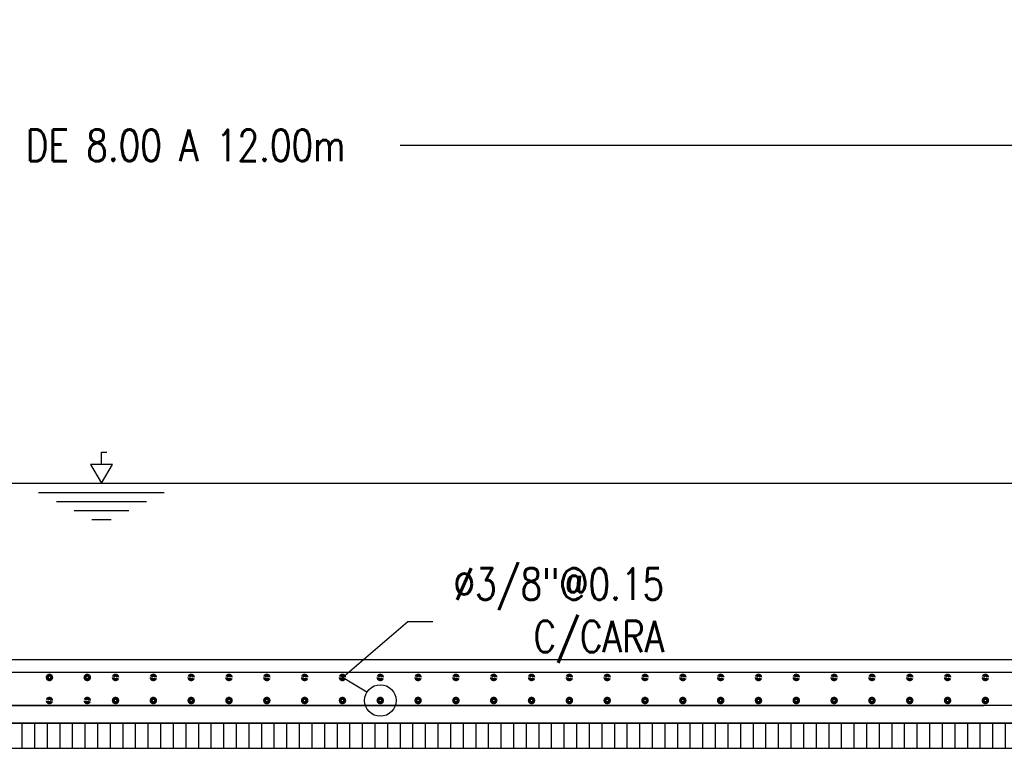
# Model space of a CAD drawing. Header units: metres. Extents: x 719936 to 720643, y 9143565 to 9144018.
# Tile 48 of 56: x 720583.22 to 720587.13, y 9143920.46 to 9143923.35. Entities that reach past the tile are written whole.
import ezdxf
from ezdxf import colors
from ezdxf.entities.mleader import LeaderData, LeaderLine
from ezdxf.enums import TextEntityAlignment as Align
from ezdxf.math import Vec2, Vec3

# ---------------------------------------------------------------- set-up
doc = ezdxf.new("R2010")
doc.units = ezdxf.units.M
for name, color, linetype in [('2MURO', 2, 'Continuous'), ('AIR.A3_NOTAS', 7, 'Continuous'), ('Layer1 (.05)', 8, 'Continuous'), ('Layer2 (.10)', 1, 'Continuous'), ('TEXTOS', 7, 'Continuous')]:
    doc.layers.add(name, color=color, linetype=linetype)
doc.layers.add('punto 01', color=4, linetype='Continuous', lineweight=5)
doc.styles.add('AIR-Simplex.(0.80)', font='simplex.shx', dxfattribs={"width": 0.8})
doc.styles.add('SIMPLEX', font='simplex.shx', dxfattribs={"width": 0.75})
doc.dimstyles.new('AIR-100 (A3)_HORIZ', dxfattribs={"dimscale": 0.1, "dimtxt": 1.25, "dimasz": 1.25, "dimexe": 0.75, "dimexo": 0.75, "dimgap": 0.75, "dimtad": 0, "dimtih": 1, "dimtoh": 1, "dimzin": 1, "dimdsep": 46, "dimtxsty": 'AIR-Simplex.(0.80)', "dimcen": 0.75, "dimdle": 1.5, "dimclrd": 1, "dimclre": 1, "dimclrt": 7, "dimadec": 0, "dimazin": 0, "dimtfac": 1, "dimtofl": 0, "dimtmove": 2, "dimatfit": 3, "dimfxl": 1.5, "dimtolj": 1, "dimtzin": 1, "dimarcsym": 0})

# ---------------------------------------------------------------- blocks, each defined once
blk = doc.blocks.new('*D567')
at = {"layer": 'Defpoints', "color": 0, "transparency": 16777216}
for p in [(720588.048, 9143922.8506), (720579.048, 9143922.7114), (720588.048, 9143922.7114)]:
    blk.add_point(p, dxfattribs=at)
at = {"layer": 'Layer1 (.05)', "color": 1, "lineweight": -2, "transparency": 16777216}
for p, q in [((720579.048, 9143922.7864), (720579.048, 9143922.9256)), ((720588.048, 9143922.7864), (720588.048, 9143922.9256)), ((720579.173, 9143922.8506), (720582.3635, 9143922.8506)), ((720587.923, 9143922.8506), (720584.7326, 9143922.8506))]:
    blk.add_line(p, q, dxfattribs=at)
at = {"layer": 'Layer1 (.05)', "color": 1, "transparency": 16777216}
for points in [[(720579.173, 9143922.8714), (720579.173, 9143922.8297), (720579.048, 9143922.8506)], [(720587.923, 9143922.8714), (720587.923, 9143922.8297), (720588.048, 9143922.8506)]]:
    blk.add_solid(points, dxfattribs=at)
at = {"layer": 'Layer1 (.05)', "color": 7, "transparency": 16777216, "insert": (720583.548, 9143922.8506), "char_height": 0.125, "attachment_point": 5, "style": 'AIR-Simplex.(0.80)'}
blk.add_mtext('\\A1;VARIABLE DE 8.00 A 12.00m', dxfattribs=at)
blk = doc.blocks.new('_DotBlank')
at = {"color": 0, "linetype": 'ByBlock', "lineweight": -2}
blk.add_line((-0.5, 0), (-1, 0), dxfattribs=at)
blk.add_circle((0, 0), 0.5, dxfattribs=at)
blk = doc.blocks.new('*U395')
at = {"layer": 'punto 01', "color": 2, "const_width": 0.0125}
blk.add_lwpolyline([(0.0088, 0, 1), (-0.0088, 0, 1)], format="xyb", close=True, dxfattribs=at)
blk = doc.blocks.new('*U394')
at = {"layer": '2MURO', "color": 0, "linetype": 'ByBlock', "lineweight": -2, "transparency": 16777216}
blk.add_blockref('*U395', (0, 0), dxfattribs=at)
blk = doc.blocks.new('*U397')
at = {"layer": 'punto 01', "color": 2, "const_width": 0.0125}
blk.add_lwpolyline([(0.0088, 0, 1), (-0.0088, 0, 1)], format="xyb", close=True, dxfattribs=at)
blk = doc.blocks.new('*U396')
at = {"layer": '2MURO', "color": 0, "linetype": 'ByBlock', "lineweight": -2, "transparency": 16777216}
blk.add_blockref('*U397', (0, 0), dxfattribs=at)
blk = doc.blocks.new('*U399')
at = {"layer": 'punto 01', "color": 2, "const_width": 0.0125}
blk.add_lwpolyline([(0.0088, 0, 1), (-0.0088, 0, 1)], format="xyb", close=True, dxfattribs=at)
blk = doc.blocks.new('*U398')
at = {"layer": '2MURO', "color": 0, "linetype": 'ByBlock', "lineweight": -2, "transparency": 16777216}
blk.add_blockref('*U399', (0, 0), dxfattribs=at)
blk = doc.blocks.new('*U401')
at = {"layer": 'punto 01', "color": 2, "const_width": 0.0125}
blk.add_lwpolyline([(0.0088, 0, 1), (-0.0088, 0, 1)], format="xyb", close=True, dxfattribs=at)
blk = doc.blocks.new('*U400')
at = {"layer": '2MURO', "color": 0, "linetype": 'ByBlock', "lineweight": -2, "transparency": 16777216}
blk.add_blockref('*U401', (0, 0), dxfattribs=at)
blk = doc.blocks.new('*U454')
at = {"layer": 'punto 01', "color": 2, "const_width": 0.0125}
blk.add_lwpolyline([(0.0088, 0, 1), (-0.0088, 0, 1)], format="xyb", close=True, dxfattribs=at)
blk = doc.blocks.new('*U457')
at = {"layer": '2MURO', "color": 0, "linetype": 'ByBlock', "lineweight": -2, "transparency": 16777216}
blk.add_blockref('*U454', (0, 0), dxfattribs=at)
blk = doc.blocks.new('*U456')
at = {"layer": 'punto 01', "color": 2, "const_width": 0.0125}
blk.add_lwpolyline([(0.0088, 0, 1), (-0.0088, 0, 1)], format="xyb", close=True, dxfattribs=at)
blk = doc.blocks.new('*U455')
at = {"layer": '2MURO', "color": 0, "linetype": 'ByBlock', "lineweight": -2, "transparency": 16777216}
blk.add_blockref('*U456', (0, 0), dxfattribs=at)
blk = doc.blocks.new('*U458')
at = {"layer": 'punto 01', "color": 2, "const_width": 0.0125}
blk.add_lwpolyline([(0.0088, 0, 1), (-0.0088, 0, 1)], format="xyb", close=True, dxfattribs=at)
blk = doc.blocks.new('*U461')
at = {"layer": '2MURO', "color": 0, "linetype": 'ByBlock', "lineweight": -2, "transparency": 16777216}
blk.add_blockref('*U458', (0, 0), dxfattribs=at)
blk = doc.blocks.new('*U460')
at = {"layer": 'punto 01', "color": 2, "const_width": 0.0125}
blk.add_lwpolyline([(0.0088, 0, 1), (-0.0088, 0, 1)], format="xyb", close=True, dxfattribs=at)
blk = doc.blocks.new('*U459')
at = {"layer": '2MURO', "color": 0, "linetype": 'ByBlock', "lineweight": -2, "transparency": 16777216}
blk.add_blockref('*U460', (0, 0), dxfattribs=at)
blk = doc.blocks.new('*U462')
at = {"layer": 'punto 01', "color": 2, "const_width": 0.0125}
blk.add_lwpolyline([(0.0088, 0, 1), (-0.0088, 0, 1)], format="xyb", close=True, dxfattribs=at)
blk = doc.blocks.new('*U465')
at = {"layer": '2MURO', "color": 0, "linetype": 'ByBlock', "lineweight": -2, "transparency": 16777216}
blk.add_blockref('*U462', (0, 0), dxfattribs=at)
blk = doc.blocks.new('*U464')
at = {"layer": 'punto 01', "color": 2, "const_width": 0.0125}
blk.add_lwpolyline([(0.0088, 0, 1), (-0.0088, 0, 1)], format="xyb", close=True, dxfattribs=at)
blk = doc.blocks.new('*U463')
at = {"layer": '2MURO', "color": 0, "linetype": 'ByBlock', "lineweight": -2, "transparency": 16777216}
blk.add_blockref('*U464', (0, 0), dxfattribs=at)
blk = doc.blocks.new('*U466')
at = {"layer": 'punto 01', "color": 2, "const_width": 0.0125}
blk.add_lwpolyline([(0.0088, 0, 1), (-0.0088, 0, 1)], format="xyb", close=True, dxfattribs=at)
blk = doc.blocks.new('*U469')
at = {"layer": '2MURO', "color": 0, "linetype": 'ByBlock', "lineweight": -2, "transparency": 16777216}
blk.add_blockref('*U466', (0, 0), dxfattribs=at)
blk = doc.blocks.new('*U468')
at = {"layer": 'punto 01', "color": 2, "const_width": 0.0125}
blk.add_lwpolyline([(0.0088, 0, 1), (-0.0088, 0, 1)], format="xyb", close=True, dxfattribs=at)
blk = doc.blocks.new('*U467')
at = {"layer": '2MURO', "color": 0, "linetype": 'ByBlock', "lineweight": -2, "transparency": 16777216}
blk.add_blockref('*U468', (0, 0), dxfattribs=at)
blk = doc.blocks.new('*U470')
at = {"layer": 'punto 01', "color": 2, "const_width": 0.0125}
blk.add_lwpolyline([(0.0088, 0, 1), (-0.0088, 0, 1)], format="xyb", close=True, dxfattribs=at)
blk = doc.blocks.new('*U473')
at = {"layer": '2MURO', "color": 0, "linetype": 'ByBlock', "lineweight": -2, "transparency": 16777216}
blk.add_blockref('*U470', (0, 0), dxfattribs=at)
blk = doc.blocks.new('*U472')
at = {"layer": 'punto 01', "color": 2, "const_width": 0.0125}
blk.add_lwpolyline([(0.0088, 0, 1), (-0.0088, 0, 1)], format="xyb", close=True, dxfattribs=at)
blk = doc.blocks.new('*U471')
at = {"layer": '2MURO', "color": 0, "linetype": 'ByBlock', "lineweight": -2, "transparency": 16777216}
blk.add_blockref('*U472', (0, 0), dxfattribs=at)
blk = doc.blocks.new('*U474')
at = {"layer": 'punto 01', "color": 2, "const_width": 0.0125}
blk.add_lwpolyline([(0.0088, 0, 1), (-0.0088, 0, 1)], format="xyb", close=True, dxfattribs=at)
blk = doc.blocks.new('*U477')
at = {"layer": '2MURO', "color": 0, "linetype": 'ByBlock', "lineweight": -2, "transparency": 16777216}
blk.add_blockref('*U474', (0, 0), dxfattribs=at)
blk = doc.blocks.new('*U476')
at = {"layer": 'punto 01', "color": 2, "const_width": 0.0125}
blk.add_lwpolyline([(0.0088, 0, 1), (-0.0088, 0, 1)], format="xyb", close=True, dxfattribs=at)
blk = doc.blocks.new('*U475')
at = {"layer": '2MURO', "color": 0, "linetype": 'ByBlock', "lineweight": -2, "transparency": 16777216}
blk.add_blockref('*U476', (0, 0), dxfattribs=at)
blk = doc.blocks.new('*U478')
at = {"layer": 'punto 01', "color": 2, "const_width": 0.0125}
blk.add_lwpolyline([(0.0088, 0, 1), (-0.0088, 0, 1)], format="xyb", close=True, dxfattribs=at)
blk = doc.blocks.new('*U481')
at = {"layer": '2MURO', "color": 0, "linetype": 'ByBlock', "lineweight": -2, "transparency": 16777216}
blk.add_blockref('*U478', (0, 0), dxfattribs=at)
blk = doc.blocks.new('*U480')
at = {"layer": 'punto 01', "color": 2, "const_width": 0.0125}
blk.add_lwpolyline([(0.0088, 0, 1), (-0.0088, 0, 1)], format="xyb", close=True, dxfattribs=at)
blk = doc.blocks.new('*U479')
at = {"layer": '2MURO', "color": 0, "linetype": 'ByBlock', "lineweight": -2, "transparency": 16777216}
blk.add_blockref('*U480', (0, 0), dxfattribs=at)
blk = doc.blocks.new('*U482')
at = {"layer": 'punto 01', "color": 2, "const_width": 0.0125}
blk.add_lwpolyline([(0.0088, 0, 1), (-0.0088, 0, 1)], format="xyb", close=True, dxfattribs=at)
blk = doc.blocks.new('*U485')
at = {"layer": '2MURO', "color": 0, "linetype": 'ByBlock', "lineweight": -2, "transparency": 16777216}
blk.add_blockref('*U482', (0, 0), dxfattribs=at)
blk = doc.blocks.new('*U484')
at = {"layer": 'punto 01', "color": 2, "const_width": 0.0125}
blk.add_lwpolyline([(0.0088, 0, 1), (-0.0088, 0, 1)], format="xyb", close=True, dxfattribs=at)
blk = doc.blocks.new('*U483')
at = {"layer": '2MURO', "color": 0, "linetype": 'ByBlock', "lineweight": -2, "transparency": 16777216}
blk.add_blockref('*U484', (0, 0), dxfattribs=at)
blk = doc.blocks.new('*U486')
at = {"layer": 'punto 01', "color": 2, "const_width": 0.0125}
blk.add_lwpolyline([(0.0088, 0, 1), (-0.0088, 0, 1)], format="xyb", close=True, dxfattribs=at)
blk = doc.blocks.new('*U489')
at = {"layer": '2MURO', "color": 0, "linetype": 'ByBlock', "lineweight": -2, "transparency": 16777216}
blk.add_blockref('*U486', (0, 0), dxfattribs=at)
blk = doc.blocks.new('*U488')
at = {"layer": 'punto 01', "color": 2, "const_width": 0.0125}
blk.add_lwpolyline([(0.0088, 0, 1), (-0.0088, 0, 1)], format="xyb", close=True, dxfattribs=at)
blk = doc.blocks.new('*U487')
at = {"layer": '2MURO', "color": 0, "linetype": 'ByBlock', "lineweight": -2, "transparency": 16777216}
blk.add_blockref('*U488', (0, 0), dxfattribs=at)
blk = doc.blocks.new('*U490')
at = {"layer": 'punto 01', "color": 2, "const_width": 0.0125}
blk.add_lwpolyline([(0.0088, 0, 1), (-0.0088, 0, 1)], format="xyb", close=True, dxfattribs=at)
blk = doc.blocks.new('*U315')
at = {"layer": '2MURO', "color": 0, "linetype": 'ByBlock', "lineweight": -2, "transparency": 16777216}
blk.add_blockref('*U490', (0, 0), dxfattribs=at)
blk = doc.blocks.new('*U314')
at = {"layer": 'punto 01', "color": 2, "const_width": 0.0125}
blk.add_lwpolyline([(0.0088, 0, 1), (-0.0088, 0, 1)], format="xyb", close=True, dxfattribs=at)
blk = doc.blocks.new('*U491')
at = {"layer": '2MURO', "color": 0, "linetype": 'ByBlock', "lineweight": -2, "transparency": 16777216}
blk.add_blockref('*U314', (0, 0), dxfattribs=at)
blk = doc.blocks.new('*U316')
at = {"layer": 'punto 01', "color": 2, "const_width": 0.0125}
blk.add_lwpolyline([(0.0088, 0, 1), (-0.0088, 0, 1)], format="xyb", close=True, dxfattribs=at)
blk = doc.blocks.new('*U319')
at = {"layer": '2MURO', "color": 0, "linetype": 'ByBlock', "lineweight": -2, "transparency": 16777216}
blk.add_blockref('*U316', (0, 0), dxfattribs=at)
blk = doc.blocks.new('*U318')
at = {"layer": 'punto 01', "color": 2, "const_width": 0.0125}
blk.add_lwpolyline([(0.0088, 0, 1), (-0.0088, 0, 1)], format="xyb", close=True, dxfattribs=at)
blk = doc.blocks.new('*U317')
at = {"layer": '2MURO', "color": 0, "linetype": 'ByBlock', "lineweight": -2, "transparency": 16777216}
blk.add_blockref('*U318', (0, 0), dxfattribs=at)
blk = doc.blocks.new('*U320')
at = {"layer": 'punto 01', "color": 2, "const_width": 0.0125}
blk.add_lwpolyline([(0.0088, 0, 1), (-0.0088, 0, 1)], format="xyb", close=True, dxfattribs=at)
blk = doc.blocks.new('*U323')
at = {"layer": '2MURO', "color": 0, "linetype": 'ByBlock', "lineweight": -2, "transparency": 16777216}
blk.add_blockref('*U320', (0, 0), dxfattribs=at)
blk = doc.blocks.new('*U322')
at = {"layer": 'punto 01', "color": 2, "const_width": 0.0125}
blk.add_lwpolyline([(0.0088, 0, 1), (-0.0088, 0, 1)], format="xyb", close=True, dxfattribs=at)
blk = doc.blocks.new('*U321')
at = {"layer": '2MURO', "color": 0, "linetype": 'ByBlock', "lineweight": -2, "transparency": 16777216}
blk.add_blockref('*U322', (0, 0), dxfattribs=at)
blk = doc.blocks.new('*U324')
at = {"layer": 'punto 01', "color": 2, "const_width": 0.0125}
blk.add_lwpolyline([(0.0088, 0, 1), (-0.0088, 0, 1)], format="xyb", close=True, dxfattribs=at)
blk = doc.blocks.new('*U327')
at = {"layer": '2MURO', "color": 0, "linetype": 'ByBlock', "lineweight": -2, "transparency": 16777216}
blk.add_blockref('*U324', (0, 0), dxfattribs=at)
blk = doc.blocks.new('*U326')
at = {"layer": 'punto 01', "color": 2, "const_width": 0.0125}
blk.add_lwpolyline([(0.0088, 0, 1), (-0.0088, 0, 1)], format="xyb", close=True, dxfattribs=at)
blk = doc.blocks.new('*U325')
at = {"layer": '2MURO', "color": 0, "linetype": 'ByBlock', "lineweight": -2, "transparency": 16777216}
blk.add_blockref('*U326', (0, 0), dxfattribs=at)
blk = doc.blocks.new('*U328')
at = {"layer": 'punto 01', "color": 2, "const_width": 0.0125}
blk.add_lwpolyline([(0.0088, 0, 1), (-0.0088, 0, 1)], format="xyb", close=True, dxfattribs=at)
blk = doc.blocks.new('*U331')
at = {"layer": '2MURO', "color": 0, "linetype": 'ByBlock', "lineweight": -2, "transparency": 16777216}
blk.add_blockref('*U328', (0, 0), dxfattribs=at)
blk = doc.blocks.new('*U330')
at = {"layer": 'punto 01', "color": 2, "const_width": 0.0125}
blk.add_lwpolyline([(0.0088, 0, 1), (-0.0088, 0, 1)], format="xyb", close=True, dxfattribs=at)
blk = doc.blocks.new('*U329')
at = {"layer": '2MURO', "color": 0, "linetype": 'ByBlock', "lineweight": -2, "transparency": 16777216}
blk.add_blockref('*U330', (0, 0), dxfattribs=at)
blk = doc.blocks.new('*U332')
at = {"layer": 'punto 01', "color": 2, "const_width": 0.0125}
blk.add_lwpolyline([(0.0088, 0, 1), (-0.0088, 0, 1)], format="xyb", close=True, dxfattribs=at)
blk = doc.blocks.new('*U335')
at = {"layer": '2MURO', "color": 0, "linetype": 'ByBlock', "lineweight": -2, "transparency": 16777216}
blk.add_blockref('*U332', (0, 0), dxfattribs=at)
blk = doc.blocks.new('*U334')
at = {"layer": 'punto 01', "color": 2, "const_width": 0.0125}
blk.add_lwpolyline([(0.0088, 0, 1), (-0.0088, 0, 1)], format="xyb", close=True, dxfattribs=at)
blk = doc.blocks.new('*U333')
at = {"layer": '2MURO', "color": 0, "linetype": 'ByBlock', "lineweight": -2, "transparency": 16777216}
blk.add_blockref('*U334', (0, 0), dxfattribs=at)
blk = doc.blocks.new('*U336')
at = {"layer": 'punto 01', "color": 2, "const_width": 0.0125}
blk.add_lwpolyline([(0.0088, 0, 1), (-0.0088, 0, 1)], format="xyb", close=True, dxfattribs=at)
blk = doc.blocks.new('*U339')
at = {"layer": '2MURO', "color": 0, "linetype": 'ByBlock', "lineweight": -2, "transparency": 16777216}
blk.add_blockref('*U336', (0, 0), dxfattribs=at)
blk = doc.blocks.new('*U338')
at = {"layer": 'punto 01', "color": 2, "const_width": 0.0125}
blk.add_lwpolyline([(0.0088, 0, 1), (-0.0088, 0, 1)], format="xyb", close=True, dxfattribs=at)
blk = doc.blocks.new('*U337')
at = {"layer": '2MURO', "color": 0, "linetype": 'ByBlock', "lineweight": -2, "transparency": 16777216}
blk.add_blockref('*U338', (0, 0), dxfattribs=at)
blk = doc.blocks.new('*U340')
at = {"layer": 'punto 01', "color": 2, "const_width": 0.0125}
blk.add_lwpolyline([(0.0088, 0, 1), (-0.0088, 0, 1)], format="xyb", close=True, dxfattribs=at)
blk = doc.blocks.new('*U343')
at = {"layer": '2MURO', "color": 0, "linetype": 'ByBlock', "lineweight": -2, "transparency": 16777216}
blk.add_blockref('*U340', (0, 0), dxfattribs=at)
blk = doc.blocks.new('*U342')
at = {"layer": 'punto 01', "color": 2, "const_width": 0.0125}
blk.add_lwpolyline([(0.0088, 0, 1), (-0.0088, 0, 1)], format="xyb", close=True, dxfattribs=at)
blk = doc.blocks.new('*U341')
at = {"layer": '2MURO', "color": 0, "linetype": 'ByBlock', "lineweight": -2, "transparency": 16777216}
blk.add_blockref('*U342', (0, 0), dxfattribs=at)
blk = doc.blocks.new('*U404')
at = {"layer": 'punto 01', "color": 2, "const_width": 0.0125}
blk.add_lwpolyline([(0.0088, 0, 1), (-0.0088, 0, 1)], format="xyb", close=True, dxfattribs=at)
blk = doc.blocks.new('*U407')
at = {"layer": '2MURO', "color": 0, "linetype": 'ByBlock', "lineweight": -2, "transparency": 16777216}
blk.add_blockref('*U404', (0, 0), dxfattribs=at)
blk = doc.blocks.new('*U406')
at = {"layer": 'punto 01', "color": 2, "const_width": 0.0125}
blk.add_lwpolyline([(0.0088, 0, 1), (-0.0088, 0, 1)], format="xyb", close=True, dxfattribs=at)
blk = doc.blocks.new('*U405')
at = {"layer": '2MURO', "color": 0, "linetype": 'ByBlock', "lineweight": -2, "transparency": 16777216}
blk.add_blockref('*U406', (0, 0), dxfattribs=at)
blk = doc.blocks.new('*U408')
at = {"layer": 'punto 01', "color": 2, "const_width": 0.0125}
blk.add_lwpolyline([(0.0088, 0, 1), (-0.0088, 0, 1)], format="xyb", close=True, dxfattribs=at)
blk = doc.blocks.new('*U411')
at = {"layer": '2MURO', "color": 0, "linetype": 'ByBlock', "lineweight": -2, "transparency": 16777216}
blk.add_blockref('*U408', (0, 0), dxfattribs=at)
blk = doc.blocks.new('*U410')
at = {"layer": 'punto 01', "color": 2, "const_width": 0.0125}
blk.add_lwpolyline([(0.0088, 0, 1), (-0.0088, 0, 1)], format="xyb", close=True, dxfattribs=at)
blk = doc.blocks.new('*U409')
at = {"layer": '2MURO', "color": 0, "linetype": 'ByBlock', "lineweight": -2, "transparency": 16777216}
blk.add_blockref('*U410', (0, 0), dxfattribs=at)
blk = doc.blocks.new('*U412')
at = {"layer": 'punto 01', "color": 2, "const_width": 0.0125}
blk.add_lwpolyline([(0.0088, 0, 1), (-0.0088, 0, 1)], format="xyb", close=True, dxfattribs=at)
blk = doc.blocks.new('*U415')
at = {"layer": '2MURO', "color": 0, "linetype": 'ByBlock', "lineweight": -2, "transparency": 16777216}
blk.add_blockref('*U412', (0, 0), dxfattribs=at)
blk = doc.blocks.new('*U414')
at = {"layer": 'punto 01', "color": 2, "const_width": 0.0125}
blk.add_lwpolyline([(0.0088, 0, 1), (-0.0088, 0, 1)], format="xyb", close=True, dxfattribs=at)
blk = doc.blocks.new('*U413')
at = {"layer": '2MURO', "color": 0, "linetype": 'ByBlock', "lineweight": -2, "transparency": 16777216}
blk.add_blockref('*U414', (0, 0), dxfattribs=at)
blk = doc.blocks.new('*U416')
at = {"layer": 'punto 01', "color": 2, "const_width": 0.0125}
blk.add_lwpolyline([(0.0088, 0, 1), (-0.0088, 0, 1)], format="xyb", close=True, dxfattribs=at)
blk = doc.blocks.new('*U419')
at = {"layer": '2MURO', "color": 0, "linetype": 'ByBlock', "lineweight": -2, "transparency": 16777216}
blk.add_blockref('*U416', (0, 0), dxfattribs=at)
blk = doc.blocks.new('*U418')
at = {"layer": 'punto 01', "color": 2, "const_width": 0.0125}
blk.add_lwpolyline([(0.0088, 0, 1), (-0.0088, 0, 1)], format="xyb", close=True, dxfattribs=at)
blk = doc.blocks.new('*U417')
at = {"layer": '2MURO', "color": 0, "linetype": 'ByBlock', "lineweight": -2, "transparency": 16777216}
blk.add_blockref('*U418', (0, 0), dxfattribs=at)
blk = doc.blocks.new('*U420')
at = {"layer": 'punto 01', "color": 2, "const_width": 0.0125}
blk.add_lwpolyline([(0.0088, 0, 1), (-0.0088, 0, 1)], format="xyb", close=True, dxfattribs=at)
blk = doc.blocks.new('*U423')
at = {"layer": '2MURO', "color": 0, "linetype": 'ByBlock', "lineweight": -2, "transparency": 16777216}
blk.add_blockref('*U420', (0, 0), dxfattribs=at)
blk = doc.blocks.new('*U422')
at = {"layer": 'punto 01', "color": 2, "const_width": 0.0125}
blk.add_lwpolyline([(0.0088, 0, 1), (-0.0088, 0, 1)], format="xyb", close=True, dxfattribs=at)
blk = doc.blocks.new('*U421')
at = {"layer": '2MURO', "color": 0, "linetype": 'ByBlock', "lineweight": -2, "transparency": 16777216}
blk.add_blockref('*U422', (0, 0), dxfattribs=at)
blk = doc.blocks.new('*U424')
at = {"layer": 'punto 01', "color": 2, "const_width": 0.0125}
blk.add_lwpolyline([(0.0088, 0, 1), (-0.0088, 0, 1)], format="xyb", close=True, dxfattribs=at)
blk = doc.blocks.new('*U427')
at = {"layer": '2MURO', "color": 0, "linetype": 'ByBlock', "lineweight": -2, "transparency": 16777216}
blk.add_blockref('*U424', (0, 0), dxfattribs=at)
blk = doc.blocks.new('*U426')
at = {"layer": 'punto 01', "color": 2, "const_width": 0.0125}
blk.add_lwpolyline([(0.0088, 0, 1), (-0.0088, 0, 1)], format="xyb", close=True, dxfattribs=at)
blk = doc.blocks.new('*U425')
at = {"layer": '2MURO', "color": 0, "linetype": 'ByBlock', "lineweight": -2, "transparency": 16777216}
blk.add_blockref('*U426', (0, 0), dxfattribs=at)
blk = doc.blocks.new('*U428')
at = {"layer": 'punto 01', "color": 2, "const_width": 0.0125}
blk.add_lwpolyline([(0.0088, 0, 1), (-0.0088, 0, 1)], format="xyb", close=True, dxfattribs=at)
blk = doc.blocks.new('*U431')
at = {"layer": '2MURO', "color": 0, "linetype": 'ByBlock', "lineweight": -2, "transparency": 16777216}
blk.add_blockref('*U428', (0, 0), dxfattribs=at)
blk = doc.blocks.new('*U430')
at = {"layer": 'punto 01', "color": 2, "const_width": 0.0125}
blk.add_lwpolyline([(0.0088, 0, 1), (-0.0088, 0, 1)], format="xyb", close=True, dxfattribs=at)
blk = doc.blocks.new('*U429')
at = {"layer": '2MURO', "color": 0, "linetype": 'ByBlock', "lineweight": -2, "transparency": 16777216}
blk.add_blockref('*U430', (0, 0), dxfattribs=at)
blk = doc.blocks.new('*U809')
at = {"layer": 'TEXTOS', "color": 150, "linetype": 'Continuous'}
for p, q in [((-12.77, 0), (12.77, 0)), ((-9.96, -1.44), (9.96, -1.44)), ((-7.14, -2.87), (7.16, -2.87)), ((-4.33, -4.31), (4.35, -4.31)), ((-1.52, -5.74), (1.55, -5.74))]:
    blk.add_line(p, q, dxfattribs=at)
blk.add_lwpolyline([(0.01, 3), (0.01, 4.96), (0.88, 4.96)], dxfattribs=at)
blk.add_lwpolyline([(0.01, 0), (1.75, 3), (-1.72, 3)], close=True, dxfattribs=at)
at = {"layer": 'TEXTOS', "color": 150, "style": 'SIMPLEX', "width": 0.8}
blk.add_attdef('NAMO', text='', height=2.5, dxfattribs=at).set_placement((1.75, 4.96), align=Align.MIDDLE_LEFT)

msp = doc.modelspace()

# ---------------------------------------------------------------- hatches: boundary and pattern name
at = {"layer": 'Layer1 (.05)'}
h = msp.add_hatch(dxfattribs=at)
h.set_pattern_fill('ANSI31', color=256, scale=0.4, angle=45)
h.set_pattern_definition([(90, (720578.8838, 9143920.51045), (-0.05, 0), [])])
h.paths.add_polyline_path([(720588.298, 9143920.5614), (720578.798, 9143920.5614), (720578.798, 9143920.4614), (720588.298, 9143920.4614)])

# ---------------------------------------------------------------- linework, layer by layer
for p, q in [((720588.048, 9143920.8114), (720579.048, 9143920.8114)), ((720579.048, 9143920.5614), (720588.048, 9143920.5614))]:
    msp.add_line(p, q, dxfattribs=at)
msp.add_lwpolyline([(720588.298, 9143920.5614), (720578.798, 9143920.5614), (720578.798, 9143920.4614), (720588.298, 9143920.4614)], close=True, dxfattribs=at)
at = {"layer": 'Layer2 (.10)', "linetype": 'Continuous'}
for p, q in [((720588.268, 9143920.7614), (720578.828, 9143920.7614)), ((720578.858, 9143920.6314), (720587.048, 9143920.6314)), ((720588.238, 9143920.6314), (720579.048, 9143920.6314))]:
    msp.add_line(p, q, dxfattribs=at)
at = {"layer": 'punto 01', "color": 2, "const_width": 0.0125}
for points in [[(720583.3332, 9143920.7421, -1), (720583.3507, 9143920.7421, -1)], [(720583.4832, 9143920.7421, -1), (720583.5007, 9143920.7421, -1)], [(720583.6129, 9143920.7421, 1), (720583.5954, 9143920.7421, 1)], [(720583.7629, 9143920.7421, 1), (720583.7454, 9143920.7421, 1)], [(720583.9129, 9143920.7421, 1), (720583.8954, 9143920.7421, 1)], [(720584.0629, 9143920.7421, 1), (720584.0454, 9143920.7421, 1)], [(720584.2129, 9143920.7421, 1), (720584.1954, 9143920.7421, 1)], [(720584.3629, 9143920.7421, 1), (720584.3454, 9143920.7421, 1)], [(720584.5129, 9143920.7421, 1), (720584.4954, 9143920.7421, 1)], [(720584.6629, 9143920.7421, 1), (720584.6454, 9143920.7421, 1)], [(720584.8129, 9143920.7421, 1), (720584.7954, 9143920.7421, 1)], [(720584.9629, 9143920.7421, 1), (720584.9454, 9143920.7421, 1)], [(720585.1129, 9143920.7421, 1), (720585.0954, 9143920.7421, 1)], [(720585.2629, 9143920.7421, 1), (720585.2454, 9143920.7421, 1)], [(720585.4129, 9143920.7421, 1), (720585.3954, 9143920.7421, 1)], [(720585.5629, 9143920.7421, 1), (720585.5454, 9143920.7421, 1)], [(720585.7129, 9143920.7421, 1), (720585.6954, 9143920.7421, 1)], [(720585.8629, 9143920.7421, 1), (720585.8454, 9143920.7421, 1)], [(720586.0129, 9143920.7421, 1), (720585.9954, 9143920.7421, 1)], [(720586.1629, 9143920.7421, 1), (720586.1454, 9143920.7421, 1)], [(720586.3129, 9143920.7421, 1), (720586.2954, 9143920.7421, 1)], [(720586.4629, 9143920.7421, 1), (720586.4454, 9143920.7421, 1)], [(720586.6129, 9143920.7421, 1), (720586.5954, 9143920.7421, 1)], [(720586.7629, 9143920.7421, 1), (720586.7454, 9143920.7421, 1)], [(720586.9129, 9143920.7421, 1), (720586.8954, 9143920.7421, 1)], [(720587.0629, 9143920.7421, 1), (720587.0454, 9143920.7421, 1)], [(720583.3332, 9143920.6507, 1), (720583.3507, 9143920.6507, 1)], [(720583.4832, 9143920.6507, 1), (720583.5007, 9143920.6507, 1)], [(720583.6129, 9143920.6507, -1), (720583.5954, 9143920.6507, -1)], [(720583.7629, 9143920.6507, -1), (720583.7454, 9143920.6507, -1)], [(720583.9129, 9143920.6507, -1), (720583.8954, 9143920.6507, -1)], [(720584.0629, 9143920.6507, -1), (720584.0454, 9143920.6507, -1)], [(720584.2129, 9143920.6507, -1), (720584.1954, 9143920.6507, -1)], [(720584.3629, 9143920.6507, -1), (720584.3454, 9143920.6507, -1)], [(720584.5129, 9143920.6507, -1), (720584.4954, 9143920.6507, -1)], [(720584.6629, 9143920.6507, -1), (720584.6454, 9143920.6507, -1)], [(720584.8129, 9143920.6507, -1), (720584.7954, 9143920.6507, -1)], [(720584.9629, 9143920.6507, -1), (720584.9454, 9143920.6507, -1)], [(720585.1129, 9143920.6507, -1), (720585.0954, 9143920.6507, -1)], [(720585.2629, 9143920.6507, -1), (720585.2454, 9143920.6507, -1)], [(720585.4129, 9143920.6507, -1), (720585.3954, 9143920.6507, -1)], [(720585.5629, 9143920.6507, -1), (720585.5454, 9143920.6507, -1)], [(720585.7129, 9143920.6507, -1), (720585.6954, 9143920.6507, -1)], [(720585.8629, 9143920.6507, -1), (720585.8454, 9143920.6507, -1)], [(720586.0129, 9143920.6507, -1), (720585.9954, 9143920.6507, -1)], [(720586.1629, 9143920.6507, -1), (720586.1454, 9143920.6507, -1)], [(720586.3129, 9143920.6507, -1), (720586.2954, 9143920.6507, -1)], [(720586.4629, 9143920.6507, -1), (720586.4454, 9143920.6507, -1)], [(720586.6129, 9143920.6507, -1), (720586.5954, 9143920.6507, -1)], [(720586.7629, 9143920.6507, -1), (720586.7454, 9143920.6507, -1)], [(720586.9129, 9143920.6507, -1), (720586.8954, 9143920.6507, -1)], [(720587.0629, 9143920.6507, -1), (720587.0454, 9143920.6507, -1)]]:
    msp.add_lwpolyline(points, format="xyb", close=True, dxfattribs=at)
at = {"layer": 'TEXTOS', "color": 150, "linetype": 'Continuous', "flags": 128}
msp.add_lwpolyline([(720579.048, 9143921.5114), (720588.048, 9143921.5114)], dxfattribs=at)

# ---------------------------------------------------------------- block references
at = {"layer": '2MURO', "xscale": -1}
for name, p in [('*U396', (720583.3419, 9143920.7421)), ('*U400', (720583.4919, 9143920.7421))]:
    msp.add_blockref(name, p, dxfattribs=at)
at = {"layer": '2MURO'}
for name, p in [('*U429', (720583.6041, 9143920.7421)), ('*U425', (720583.7541, 9143920.7421)), ('*U421', (720583.9041, 9143920.7421)), ('*U417', (720584.0541, 9143920.7421)), ('*U413', (720584.2041, 9143920.7421)), ('*U409', (720584.3541, 9143920.7421)), ('*U405', (720584.5041, 9143920.7421)), ('*U341', (720584.6541, 9143920.7421)), ('*U337', (720584.8041, 9143920.7421)), ('*U333', (720584.9541, 9143920.7421)), ('*U329', (720585.1041, 9143920.7421)), ('*U325', (720585.2541, 9143920.7421)), ('*U321', (720585.4041, 9143920.7421)), ('*U317', (720585.5541, 9143920.7421)), ('*U491', (720585.7041, 9143920.7421)), ('*U487', (720585.8541, 9143920.7421)), ('*U483', (720586.0041, 9143920.7421)), ('*U479', (720586.1541, 9143920.7421)), ('*U475', (720586.3041, 9143920.7421)), ('*U471', (720586.4541, 9143920.7421)), ('*U467', (720586.6041, 9143920.7421)), ('*U463', (720586.7541, 9143920.7421)), ('*U459', (720586.9041, 9143920.7421)), ('*U455', (720587.0541, 9143920.7421))]:
    msp.add_blockref(name, p, dxfattribs=at)
at = {"layer": '2MURO', "rotation": 180}
for name, p in [('*U394', (720583.3419, 9143920.6507)), ('*U398', (720583.4919, 9143920.6507))]:
    msp.add_blockref(name, p, dxfattribs=at)
at = {"layer": '2MURO', "xscale": -1, "rotation": 180}
for name, p in [('*U431', (720583.6041, 9143920.6507)), ('*U427', (720583.7541, 9143920.6507)), ('*U423', (720583.9041, 9143920.6507)), ('*U419', (720584.0541, 9143920.6507)), ('*U415', (720584.2041, 9143920.6507)), ('*U411', (720584.3541, 9143920.6507)), ('*U407', (720584.5041, 9143920.6507)), ('*U343', (720584.6541, 9143920.6507)), ('*U339', (720584.8041, 9143920.6507)), ('*U335', (720584.9541, 9143920.6507)), ('*U331', (720585.1041, 9143920.6507)), ('*U327', (720585.2541, 9143920.6507)), ('*U323', (720585.4041, 9143920.6507)), ('*U319', (720585.5541, 9143920.6507)), ('*U315', (720585.7041, 9143920.6507)), ('*U489', (720585.8541, 9143920.6507)), ('*U485', (720586.0041, 9143920.6507)), ('*U481', (720586.1541, 9143920.6507)), ('*U477', (720586.3041, 9143920.6507)), ('*U473', (720586.4541, 9143920.6507)), ('*U469', (720586.6041, 9143920.6507)), ('*U465', (720586.7541, 9143920.6507)), ('*U461', (720586.9041, 9143920.6507)), ('*U457', (720587.0541, 9143920.6507))]:
    msp.add_blockref(name, p, dxfattribs=at)
at = {"layer": 'TEXTOS', "xscale": 0.0249835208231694, "yscale": 0.0249835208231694, "zscale": 0.0249835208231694}
msp.add_blockref('*U809', (720583.5477, 9143921.5114), dxfattribs=at)

# ---------------------------------------------------------------- dimensions: what is measured, and where the dimension line sits
at = {"layer": 'Layer1 (.05)'}
dim = msp.add_linear_dim(base=(720588.048, 9143922.8506), p1=(720579.048, 9143922.7114), p2=(720588.048, 9143922.7114), text='VARIABLE DE 8.00 A 12.00m', dimstyle='AIR-100 (A3)_HORIZ', dxfattribs=at)
dim.commit()
dim.dimension.update_dxf_attribs({"geometry": '*D567', "text_midpoint": (720583.548, 9143922.8506)})

# ---------------------------------------------------------------- leaders
at = {"layer": 'AIR.A3_NOTAS'}
ml = msp.add_multileader_mtext('Standard', dxfattribs=at)
ml.set_content('{\\C0;%%C3/8"@0.15\\PC/CARA    }', color=256, style='AIR-Simplex.(0.80)')
ml.set_leader_properties(color=7, linetype='ByLayer', lineweight=-1)
ml.set_arrow_properties(name='DOTBLANK')
ml.build(insert=Vec2(0, 0))
ml.multileader.update_dxf_attribs({"text_left_attachment_type": 2, "text_right_attachment_type": 2, "dogleg_length": 0.1, "arrow_head_size": 0.125})
ctx = ml.context
ctx.base_point, ctx.char_height, ctx.arrow_head_size, ctx.landing_gap_size, ctx.plane_origin = Vec3(720584.863, 9143920.9637), 0.125, 0.125, 0.06, Vec3(720584.2077, 9143922.6608)
ctx.left_attachment, ctx.right_attachment, ctx.text_align_type = 2, 2, 2
notes = []
notes.append((ctx, [(1, (1, 1, 0), (720584.763, 9143920.9637), (1, 0), 0.1, [(0, [(720584.6541, 9143920.6507), (720584.5041, 9143920.7421)], 0, [])])]))
ctx.mtext.insert, ctx.mtext.alignment, ctx.mtext.flow_direction = Vec3(720585.7801, 9143921.175), 3, 5
for ctx, leaders in notes:
    for number, flags, end, landing, length, lines in leaders:
        leader = LeaderData()
        leader.index, (leader.has_last_leader_line, leader.has_dogleg_vector, leader.attachment_direction) = number, flags
        leader.last_leader_point, leader.dogleg_vector, leader.dogleg_length = Vec3(end), Vec3(landing), length
        for number, points, colour, breaks in lines:
            line = LeaderLine()
            line.index, line.vertices, line.color, line.breaks = number, Vec3.list(points), colors.encode_raw_color(colour), breaks
            leader.lines.append(line)
        ctx.leaders.append(leader)

doc.saveas('drawing.dxf')
